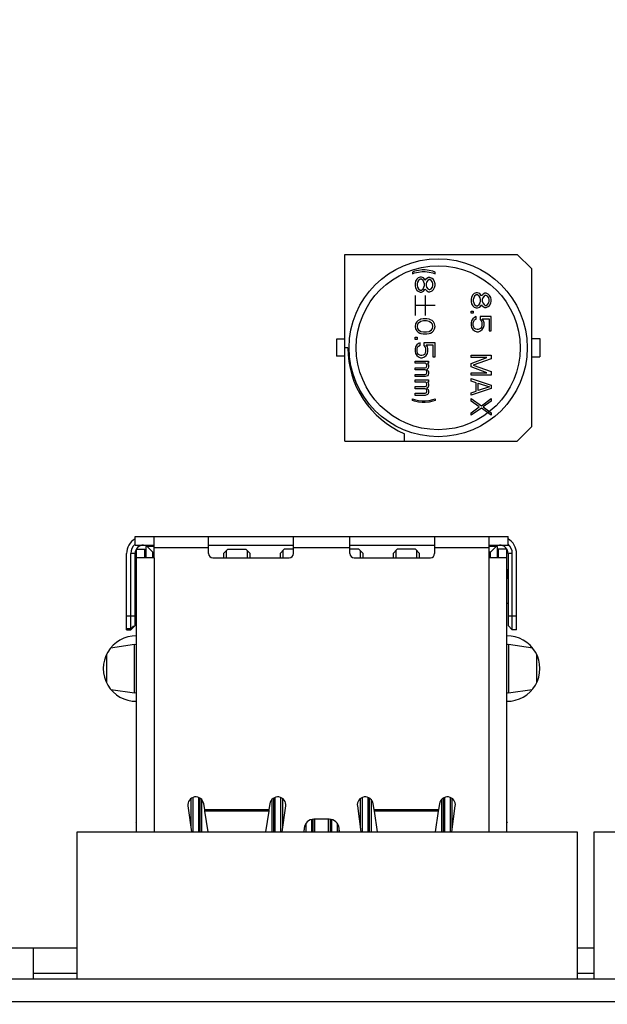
# Model space of a CAD drawing. Header units: millimetres. Extents: x 100 to 448, y 15 to 335.
# Tile 5 of 17: x 202 to 223, y 109 to 144. Entities that reach past the tile are written whole.
import ezdxf

# ---------------------------------------------------------------- set-up
doc = ezdxf.new("R2010")
doc.units = ezdxf.units.MM
doc.header["$LTSCALE"] = 16.335
doc.header["$PDMODE"] = 3
doc.header["$PDSIZE"] = 8
doc.layers.get('0').update_dxf_attribs({"linetype": 'CONTINUOUS'})
doc.layers.get('Defpoints').update_dxf_attribs({"linetype": 'CONTINUOUS'})
for name, color, linetype in [('00_COMPONENTS', 7, 'CONTINUOUS'), ('20_ALL_FEATURES', 7, 'CONTINUOUS'), ('51__DRAFT_DIMS', 7, 'CONTINUOUS')]:
    doc.layers.add(name, color=color, linetype=linetype)
doc.styles.get("Standard").update_dxf_attribs({"font": 'simfang.ttf'})
doc.dimstyles.new('DIMSTYLE_3', dxfattribs={"dimtxt": 3, "dimasz": 3, "dimexe": 2.5, "dimexo": 0.5, "dimgap": 0.75, "dimtad": 1, "dimdec": 1, "dimdsep": 46, "dimtxsty": 'STANDARD', "dimblk": '_FILLED', "dimblk1": '_FILLED', "dimblk2": '_FILLED', "dimcen": 0.09, "dimclrt": 3, "dimazin": 2, "dimtp": 0.5, "dimtm": 0.5, "dimtfac": 1, "dimtdec": 1, "dimtofl": 0, "dimtmove": 0, "dimatfit": 3, "dimldrblk": '_FILLED', "dimfxl": 1, "dimtolj": 1, "dimarcsym": 0})
doc.dimstyles.new('DIMSTYLE_7', dxfattribs={"dimtxt": 3, "dimasz": 3, "dimexe": 2.5, "dimexo": 0.5, "dimgap": 0.75, "dimtad": 1, "dimdec": 1, "dimdsep": 46, "dimtxsty": 'STANDARD', "dimblk": '_FILLED', "dimblk1": '_FILLED', "dimblk2": '_FILLED', "dimcen": 0.09, "dimclrt": 3, "dimazin": 2, "dimtp": 0.3, "dimtm": 0.3, "dimtfac": 1, "dimtdec": 1, "dimtofl": 0, "dimtmove": 0, "dimatfit": 3, "dimldrblk": '_FILLED', "dimfxl": 1, "dimtolj": 1, "dimarcsym": 0})
doc.dimstyles.new('DIMSTYLE_8', dxfattribs={"dimtxt": 3, "dimasz": 3, "dimexe": 2.5, "dimexo": 0.5, "dimgap": 0.75, "dimtad": 1, "dimdsep": 46, "dimtxsty": 'STANDARD', "dimblk": '_FILLED', "dimblk1": '_FILLED', "dimblk2": '_FILLED', "dimcen": 0.09, "dimclrt": 3, "dimazin": 2, "dimtp": 0.5, "dimtm": 0.5, "dimtfac": 1, "dimtofl": 0, "dimtmove": 0, "dimatfit": 3, "dimldrblk": '_FILLED', "dimfxl": 1, "dimtolj": 1, "dimarcsym": 0})

# ---------------------------------------------------------------- blocks, each defined once
blk = doc.blocks.new('_FILLED')
at = {"color": 0, "linetype": 'ByBlock'}
blk.add_solid([(0, 0), (-1, 0.167), (-1, -0.167)], dxfattribs=at)
blk = doc.blocks.new('*D4')
at = {"layer": '51__DRAFT_DIMS', "color": 0, "lineweight": -2}
for p, q in [((279.337, 279.114), (324.734, 279.114)), ((322.234, 276.114), (322.234, 101.04)), ((187.033, 98.04), (324.734, 98.04))]:
    blk.add_line(p, q, dxfattribs=at)
at = {"layer": 'Defpoints', "color": 0}
for p in [(278.837, 279.114), (186.533, 98.04), (322.234, 98.04)]:
    blk.add_point(p, dxfattribs=at)
at = {"layer": '51__DRAFT_DIMS', "color": 0, "linetype": 'ByBlock', "lineweight": -2, "xscale": 3, "yscale": 3, "zscale": 3}
for p, rotation in [((322.234, 279.114), 89.99999999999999), ((322.234, 98.04), 270)]:
    blk.add_blockref('_FILLED', p, dxfattribs=dict(at, rotation=rotation))
at = {"layer": '51__DRAFT_DIMS', "color": 3, "insert": (317.484, 188.566), "char_height": 3, "attachment_point": 2, "rotation": 90, "line_spacing_factor": 0.9}
blk.add_mtext('\\A1;\\A1;{\\fFZLanTingHei-R-GBK|b0|i0|c134|p2;\\H1.333333x;\\C256;181}', dxfattribs=at)
blk = doc.blocks.new('*D16')
at = {"layer": '51__DRAFT_DIMS', "color": 0, "lineweight": -2}
for p, q in [((291.888, 155.647), (291.888, 85.731)), ((187.28, 100.375), (187.28, 85.731)), ((190.28, 88.231), (288.888, 88.231))]:
    blk.add_line(p, q, dxfattribs=at)
at = {"layer": 'Defpoints', "color": 0}
for p in [(291.888, 156.147), (187.28, 100.875), (291.888, 88.231)]:
    blk.add_point(p, dxfattribs=at)
at = {"layer": '51__DRAFT_DIMS', "color": 0, "linetype": 'ByBlock', "lineweight": -2, "xscale": 3, "yscale": 3, "zscale": 3, "rotation": 180}
blk.add_blockref('_FILLED', (187.28, 88.231), dxfattribs=at)
at = {"layer": '51__DRAFT_DIMS', "color": 0, "linetype": 'ByBlock', "lineweight": -2, "xscale": 3, "yscale": 3, "zscale": 3}
blk.add_blockref('_FILLED', (291.888, 88.231), dxfattribs=at)
at = {"layer": '51__DRAFT_DIMS', "color": 3, "insert": (239.552, 92.981), "char_height": 3, "attachment_point": 2, "line_spacing_factor": 0.9}
blk.add_mtext('\\A1;\\A1;{\\fFZLanTingHei-R-GBK|b0|i0|c134|p2;\\C256;104.9}', dxfattribs=at)
blk = doc.blocks.new('*D17')
at = {"layer": '51__DRAFT_DIMS', "color": 0, "lineweight": -2}
for p, q in [((291.888, 155.647), (291.888, 78.326)), ((180.738, 120.571), (180.738, 78.326)), ((183.738, 80.826), (288.888, 80.826))]:
    blk.add_line(p, q, dxfattribs=at)
at = {"layer": 'Defpoints', "color": 0}
for p in [(291.888, 156.147), (180.738, 121.071), (291.888, 80.826)]:
    blk.add_point(p, dxfattribs=at)
at = {"layer": '51__DRAFT_DIMS', "color": 0, "linetype": 'ByBlock', "lineweight": -2, "xscale": 3, "yscale": 3, "zscale": 3, "rotation": 180}
blk.add_blockref('_FILLED', (180.738, 80.826), dxfattribs=at)
at = {"layer": '51__DRAFT_DIMS', "color": 0, "linetype": 'ByBlock', "lineweight": -2, "xscale": 3, "yscale": 3, "zscale": 3}
blk.add_blockref('_FILLED', (291.888, 80.826), dxfattribs=at)
at = {"layer": '51__DRAFT_DIMS', "color": 3, "insert": (236.389, 85.576), "char_height": 3, "attachment_point": 2, "line_spacing_factor": 0.9}
blk.add_mtext('\\A1;{\\fFZLanTingHei-R-GBK|b0|i0|c134|p2;\\C256;111.2}', dxfattribs=at)
blk = doc.blocks.new('*D18')
at = {"layer": '51__DRAFT_DIMS', "color": 0, "lineweight": -2}
for p, q in [((180.738, 120.571), (180.738, 70.734)), ((307.172, 110.071), (307.172, 70.734)), ((183.738, 73.234), (304.172, 73.234))]:
    blk.add_line(p, q, dxfattribs=at)
at = {"layer": 'Defpoints', "color": 0}
for p in [(180.738, 121.071), (307.172, 110.571), (307.172, 73.234)]:
    blk.add_point(p, dxfattribs=at)
at = {"layer": '51__DRAFT_DIMS', "color": 0, "linetype": 'ByBlock', "lineweight": -2, "xscale": 3, "yscale": 3, "zscale": 3, "rotation": 180}
blk.add_blockref('_FILLED', (180.738, 73.234), dxfattribs=at)
at = {"layer": '51__DRAFT_DIMS', "color": 0, "linetype": 'ByBlock', "lineweight": -2, "xscale": 3, "yscale": 3, "zscale": 3}
blk.add_blockref('_FILLED', (307.172, 73.234), dxfattribs=at)
at = {"layer": '51__DRAFT_DIMS', "color": 3, "insert": (243.967, 77.984), "char_height": 3, "attachment_point": 2, "line_spacing_factor": 0.9}
blk.add_mtext('\\A1;\\A1;{\\fFZLanTingHei-R-GBK|b0|i0|c134|p2;\\C256;126.3}', dxfattribs=at)

msp = doc.modelspace()

# ---------------------------------------------------------------- linework, layer by layer
at = {"layer": '00_COMPONENTS', "color": 0}
for p, q in [((213.414, 135.996), (219.514, 135.996)), ((213.414, 129.396), (213.414, 135.996)), ((220.014, 135.496), (219.514, 135.996)), ((215.879, 135.404), (215.803, 135.374)), ((215.803, 135.374), (215.803, 135.315)), ((215.803, 135.315), (215.879, 135.345)), ((216.015, 135.433), (215.879, 135.404)), ((215.879, 135.345), (216.015, 135.374)), ((216.075, 135.197), (216, 135.167)), ((216.151, 135.448), (216.015, 135.433)), ((216.015, 135.374), (216.151, 135.389)), ((216.12, 135.197), (216.075, 135.197)), ((216.196, 135.167), (216.12, 135.197)), ((216.256, 135.448), (216.151, 135.448)), ((216.151, 135.389), (216.256, 135.389)), ((216.392, 135.433), (216.256, 135.448)), ((216.256, 135.389), (216.392, 135.374)), ((216.377, 135.182), (216.317, 135.152)), ((216.423, 135.182), (216.377, 135.182)), ((216.528, 135.404), (216.392, 135.433)), ((216.392, 135.374), (216.528, 135.345)), ((216.498, 135.152), (216.423, 135.182)), ((216.604, 135.374), (216.528, 135.404)), ((216.528, 135.345), (216.604, 135.315)), ((216.604, 135.315), (216.604, 135.374)), ((220.014, 135.496), (220.014, 129.896)), ((215.909, 135.049), (215.894, 134.975)), ((215.894, 134.975), (215.894, 134.886)), ((215.894, 134.886), (215.909, 134.812)), ((215.954, 135.123), (215.909, 135.049)), ((216, 135.167), (215.954, 135.123)), ((215.984, 135.019), (215.969, 134.96)), ((215.969, 134.96), (215.969, 134.901)), ((215.969, 134.901), (215.984, 134.842)), ((216.015, 135.078), (215.984, 135.019)), ((215.984, 134.842), (216.015, 134.783)), ((216.075, 135.123), (216.015, 135.078)), ((216.12, 135.123), (216.075, 135.123)), ((216.181, 135.078), (216.12, 135.123)), ((216.211, 135.019), (216.181, 135.078)), ((216.181, 134.783), (216.211, 134.842)), ((216.241, 135.108), (216.196, 135.167)), ((216.226, 134.96), (216.211, 135.019)), ((216.211, 134.842), (216.226, 134.901)), ((216.226, 134.901), (216.226, 134.96)), ((216.256, 135.078), (216.241, 135.108)), ((216.271, 135.108), (216.256, 135.078)), ((216.317, 135.152), (216.271, 135.108)), ((216.302, 135.019), (216.287, 134.96)), ((216.287, 134.96), (216.287, 134.901)), ((216.287, 134.901), (216.302, 134.842)), ((216.347, 135.078), (216.302, 135.019)), ((216.302, 134.842), (216.347, 134.783)), ((216.392, 135.108), (216.347, 135.078)), ((216.423, 135.108), (216.392, 135.108)), ((216.468, 135.078), (216.423, 135.108)), ((216.513, 135.019), (216.468, 135.078)), ((216.468, 134.783), (216.513, 134.842)), ((216.543, 135.108), (216.498, 135.152)), ((216.528, 134.96), (216.513, 135.019)), ((216.513, 134.842), (216.528, 134.901)), ((216.528, 134.901), (216.528, 134.96)), ((216.589, 135.034), (216.543, 135.108)), ((216.604, 134.96), (216.589, 135.034)), ((216.589, 134.827), (216.604, 134.901)), ((216.604, 134.901), (216.604, 134.96)), ((215.894, 134.546), (215.894, 133.836)), ((215.909, 134.812), (215.954, 134.738)), ((215.954, 134.738), (216, 134.694)), ((216, 134.694), (216.075, 134.664)), ((216.015, 134.783), (216.075, 134.738)), ((216.075, 134.738), (216.12, 134.738)), ((216.075, 134.664), (216.12, 134.664)), ((216.12, 134.738), (216.181, 134.783)), ((216.12, 134.664), (216.196, 134.694)), ((216.196, 134.694), (216.241, 134.753)), ((216.241, 134.753), (216.256, 134.783)), ((216.249, 134.546), (216.249, 133.836)), ((216.256, 134.783), (216.271, 134.753)), ((216.271, 134.753), (216.317, 134.709)), ((216.317, 134.709), (216.377, 134.679)), ((216.347, 134.783), (216.392, 134.753)), ((216.377, 134.679), (216.423, 134.679)), ((216.392, 134.753), (216.423, 134.753)), ((216.423, 134.753), (216.468, 134.783)), ((216.423, 134.679), (216.498, 134.709)), ((216.498, 134.709), (216.543, 134.753)), ((216.543, 134.753), (216.589, 134.827)), ((217.897, 134.491), (217.882, 134.417)), ((217.943, 134.565), (217.897, 134.491)), ((217.988, 134.61), (217.943, 134.565)), ((218.003, 134.521), (217.973, 134.462)), ((218.064, 134.639), (217.988, 134.61)), ((218.064, 134.565), (218.003, 134.521)), ((218.109, 134.639), (218.064, 134.639)), ((218.109, 134.565), (218.064, 134.565)), ((218.185, 134.61), (218.109, 134.639)), ((218.169, 134.521), (218.109, 134.565)), ((218.2, 134.462), (218.169, 134.521)), ((218.23, 134.55), (218.185, 134.61)), ((218.245, 134.521), (218.23, 134.55)), ((218.26, 134.55), (218.245, 134.521)), ((218.305, 134.595), (218.26, 134.55)), ((218.336, 134.521), (218.29, 134.462)), ((218.366, 134.624), (218.305, 134.595)), ((218.381, 134.55), (218.336, 134.521)), ((218.411, 134.624), (218.366, 134.624)), ((218.411, 134.55), (218.381, 134.55)), ((218.487, 134.595), (218.411, 134.624)), ((218.456, 134.521), (218.411, 134.55)), ((218.502, 134.462), (218.456, 134.521)), ((218.532, 134.55), (218.487, 134.595)), ((218.577, 134.477), (218.532, 134.55)), ((216.604, 134.191), (215.894, 134.191)), ((217.882, 134.417), (217.882, 134.329)), ((217.882, 134.329), (217.897, 134.255)), ((217.897, 134.255), (217.943, 134.181)), ((217.943, 134.181), (217.988, 134.136)), ((217.973, 134.462), (217.958, 134.403)), ((217.958, 134.403), (217.958, 134.343)), ((217.958, 134.343), (217.973, 134.284)), ((217.973, 134.284), (218.003, 134.225)), ((217.988, 134.136), (218.064, 134.107)), ((218.003, 134.225), (218.064, 134.181)), ((218.064, 134.181), (218.109, 134.181)), ((218.109, 134.181), (218.169, 134.225)), ((218.109, 134.107), (218.185, 134.136)), ((218.169, 134.225), (218.2, 134.284)), ((218.185, 134.136), (218.23, 134.195)), ((218.215, 134.403), (218.2, 134.462)), ((218.2, 134.284), (218.215, 134.343)), ((218.215, 134.343), (218.215, 134.403)), ((218.23, 134.195), (218.245, 134.225)), ((218.245, 134.225), (218.26, 134.195)), ((218.26, 134.195), (218.305, 134.151)), ((218.29, 134.462), (218.275, 134.403)), ((218.275, 134.403), (218.275, 134.343)), ((218.275, 134.343), (218.29, 134.284)), ((218.29, 134.284), (218.336, 134.225)), ((218.305, 134.151), (218.366, 134.122)), ((218.336, 134.225), (218.381, 134.195)), ((218.381, 134.195), (218.411, 134.195)), ((218.411, 134.195), (218.456, 134.225)), ((218.411, 134.122), (218.487, 134.151)), ((218.456, 134.225), (218.502, 134.284)), ((218.487, 134.151), (218.532, 134.195)), ((218.517, 134.403), (218.502, 134.462)), ((218.502, 134.284), (218.517, 134.343)), ((218.517, 134.343), (218.517, 134.403)), ((218.532, 134.195), (218.577, 134.269)), ((218.592, 134.403), (218.577, 134.477)), ((218.577, 134.269), (218.592, 134.343)), ((218.592, 134.343), (218.592, 134.403)), ((217.882, 133.988), (217.958, 133.988)), ((217.882, 133.914), (217.882, 133.988)), ((217.958, 133.914), (217.882, 133.914)), ((217.958, 133.988), (217.958, 133.914)), ((218.064, 133.796), (218.003, 133.767)), ((218.064, 134.107), (218.109, 134.107)), ((218.064, 133.707), (218.064, 133.796)), ((218.592, 133.796), (218.2, 133.796)), ((218.2, 133.796), (218.2, 133.693)), ((218.366, 134.122), (218.411, 134.122)), ((218.592, 133.293), (218.592, 133.796)), ((215.909, 133.54), (215.894, 133.451)), ((215.894, 133.451), (215.909, 133.363)), ((215.954, 133.614), (215.909, 133.54)), ((216, 133.658), (215.954, 133.614)), ((215.984, 133.525), (215.969, 133.451)), ((215.969, 133.451), (215.984, 133.377)), ((216.015, 133.57), (215.984, 133.525)), ((216.06, 133.688), (216, 133.658)), ((216.105, 133.629), (216.015, 133.57)), ((216.105, 133.703), (216.06, 133.688)), ((216.181, 133.718), (216.105, 133.703)), ((216.196, 133.644), (216.105, 133.629)), ((216.317, 133.718), (216.181, 133.718)), ((216.302, 133.644), (216.196, 133.644)), ((216.392, 133.629), (216.302, 133.644)), ((216.392, 133.703), (216.317, 133.718)), ((216.438, 133.688), (216.392, 133.703)), ((216.483, 133.57), (216.392, 133.629)), ((216.498, 133.658), (216.438, 133.688)), ((216.513, 133.525), (216.483, 133.57)), ((216.543, 133.614), (216.498, 133.658)), ((216.528, 133.451), (216.513, 133.525)), ((216.513, 133.377), (216.528, 133.451)), ((216.589, 133.54), (216.543, 133.614)), ((216.604, 133.451), (216.589, 133.54)), ((216.589, 133.363), (216.604, 133.451)), ((217.897, 133.648), (217.882, 133.574)), ((217.882, 133.574), (217.882, 133.485)), ((217.882, 133.485), (217.897, 133.412)), ((217.943, 133.722), (217.897, 133.648)), ((218.003, 133.767), (217.943, 133.722)), ((217.958, 133.574), (217.973, 133.633)), ((217.958, 133.485), (217.958, 133.574)), ((217.973, 133.426), (217.958, 133.485)), ((217.973, 133.633), (218.003, 133.678)), ((218.003, 133.678), (218.064, 133.707)), ((218.2, 133.693), (218.245, 133.633)), ((218.245, 133.633), (218.26, 133.574)), ((218.26, 133.485), (218.245, 133.426)), ((218.26, 133.574), (218.26, 133.485)), ((218.275, 133.722), (218.517, 133.722)), ((218.32, 133.648), (218.275, 133.722)), ((218.336, 133.574), (218.32, 133.648)), ((218.32, 133.412), (218.336, 133.485)), ((218.336, 133.485), (218.336, 133.574)), ((218.517, 133.722), (218.517, 133.293)), ((215.909, 133.363), (215.954, 133.289)), ((215.954, 133.289), (216, 133.244)), ((215.984, 133.377), (216.015, 133.333)), ((216, 133.244), (216.06, 133.215)), ((216.015, 133.333), (216.105, 133.274)), ((216.06, 133.215), (216.105, 133.2)), ((216.105, 133.274), (216.196, 133.259)), ((216.105, 133.2), (216.181, 133.185)), ((216.181, 133.185), (216.317, 133.185)), ((216.196, 133.259), (216.302, 133.259)), ((216.302, 133.259), (216.392, 133.274)), ((216.317, 133.185), (216.392, 133.2)), ((216.392, 133.274), (216.483, 133.333)), ((216.392, 133.2), (216.438, 133.215)), ((216.438, 133.215), (216.498, 133.244)), ((216.483, 133.333), (216.513, 133.377)), ((216.498, 133.244), (216.543, 133.289)), ((216.543, 133.289), (216.589, 133.363)), ((217.897, 133.412), (217.943, 133.338)), ((217.943, 133.338), (218.003, 133.293)), ((218.003, 133.382), (217.973, 133.426)), ((218.049, 133.352), (218.003, 133.382)), ((218.003, 133.293), (218.079, 133.264)), ((218.094, 133.338), (218.049, 133.352)), ((218.079, 133.264), (218.139, 133.264)), ((218.124, 133.338), (218.094, 133.338)), ((218.169, 133.352), (218.124, 133.338)), ((218.139, 133.264), (218.215, 133.293)), ((218.215, 133.382), (218.169, 133.352)), ((218.245, 133.426), (218.215, 133.382)), ((218.215, 133.293), (218.275, 133.338)), ((218.275, 133.338), (218.32, 133.412)), ((218.517, 133.293), (218.592, 133.293)), ((213.414, 132.996), (213.114, 132.996)), ((213.114, 132.996), (213.114, 132.396)), ((215.894, 133.067), (215.969, 133.067)), ((215.894, 132.993), (215.894, 133.067)), ((215.969, 132.993), (215.894, 132.993)), ((215.954, 132.8), (215.909, 132.726)), ((216.015, 132.845), (215.954, 132.8)), ((215.969, 133.067), (215.969, 132.993)), ((215.984, 132.712), (216.015, 132.756)), ((216.075, 132.874), (216.015, 132.845)), ((216.015, 132.756), (216.075, 132.786)), ((216.075, 132.786), (216.075, 132.874)), ((216.604, 132.874), (216.211, 132.874)), ((216.211, 132.874), (216.211, 132.771)), ((216.211, 132.771), (216.256, 132.712)), ((216.287, 132.8), (216.528, 132.8)), ((216.332, 132.726), (216.287, 132.8)), ((216.528, 132.8), (216.528, 132.371)), ((216.604, 132.371), (216.604, 132.874)), ((220.014, 133.021), (220.314, 133.021)), ((220.314, 133.021), (220.314, 132.371)), ((213.414, 132.396), (213.114, 132.396)), ((213.514, 132.696), (213.414, 132.696)), ((215.909, 132.726), (215.894, 132.653)), ((215.894, 132.653), (215.894, 132.564)), ((215.894, 132.564), (215.909, 132.49)), ((215.909, 132.49), (215.954, 132.416)), ((215.954, 132.416), (216.015, 132.371)), ((215.969, 132.653), (215.984, 132.712)), ((215.969, 132.564), (215.969, 132.653)), ((215.984, 132.505), (215.969, 132.564)), ((216.015, 132.46), (215.984, 132.505)), ((216.06, 132.431), (216.015, 132.46)), ((216.105, 132.416), (216.06, 132.431)), ((216.135, 132.416), (216.105, 132.416)), ((216.181, 132.431), (216.135, 132.416)), ((216.226, 132.46), (216.181, 132.431)), ((216.256, 132.505), (216.226, 132.46)), ((216.226, 132.371), (216.287, 132.416)), ((216.256, 132.712), (216.271, 132.653)), ((216.271, 132.564), (216.256, 132.505)), ((216.271, 132.653), (216.271, 132.564)), ((216.287, 132.416), (216.332, 132.49)), ((216.347, 132.653), (216.332, 132.726)), ((216.332, 132.49), (216.347, 132.564)), ((216.347, 132.564), (216.347, 132.653)), ((217.882, 132.435), (218.592, 132.435)), ((217.882, 132.347), (217.882, 132.435)), ((218.592, 132.435), (218.592, 132.302)), ((215.894, 132.224), (216.377, 132.224)), ((215.894, 132.15), (215.894, 132.224)), ((216.271, 132.15), (215.894, 132.15)), ((216.015, 132.371), (216.09, 132.342)), ((216.09, 132.342), (216.151, 132.342)), ((216.151, 132.342), (216.226, 132.371)), ((216.302, 132.12), (216.271, 132.15)), ((216.317, 132.076), (216.302, 132.12)), ((216.302, 132.016), (216.317, 132.046)), ((216.317, 132.046), (216.317, 132.076)), ((216.377, 132.15), (216.332, 132.15)), ((216.332, 132.15), (216.362, 132.12)), ((216.362, 132.12), (216.377, 132.076)), ((216.377, 132.224), (216.377, 132.15)), ((216.377, 132.076), (216.377, 132.016)), ((216.528, 132.371), (216.604, 132.371)), ((218.441, 132.347), (217.882, 132.347)), ((217.882, 132.139), (218.441, 132.347)), ((217.882, 132.021), (217.882, 132.139)), ((218.592, 132.302), (217.958, 132.08)), ((217.958, 132.08), (218.592, 131.858)), ((220.014, 132.371), (220.314, 132.371)), ((215.894, 131.987), (216.256, 131.987)), ((215.894, 131.913), (215.894, 131.987)), ((216.256, 131.913), (215.894, 131.913)), ((215.894, 131.75), (216.256, 131.75)), ((215.894, 131.676), (215.894, 131.75)), ((216.256, 131.987), (216.287, 132.002)), ((216.287, 131.898), (216.256, 131.913)), ((216.256, 131.75), (216.287, 131.765)), ((216.332, 131.706), (216.256, 131.676)), ((216.287, 132.002), (216.302, 132.016)), ((216.302, 131.883), (216.287, 131.898)), ((216.287, 131.765), (216.302, 131.78)), ((216.317, 131.854), (216.302, 131.883)), ((216.302, 131.78), (216.317, 131.809)), ((216.362, 131.972), (216.317, 131.928)), ((216.317, 131.928), (216.362, 131.883)), ((216.317, 131.809), (216.317, 131.854)), ((216.362, 131.735), (216.332, 131.706)), ((216.377, 132.016), (216.362, 131.972)), ((216.362, 131.883), (216.377, 131.839)), ((216.377, 131.78), (216.362, 131.735)), ((216.377, 131.839), (216.377, 131.78)), ((218.441, 131.814), (217.882, 132.021)), ((217.882, 131.814), (218.441, 131.814)), ((217.882, 131.725), (217.882, 131.814)), ((218.592, 131.725), (217.882, 131.725)), ((218.592, 131.858), (218.592, 131.725)), ((216.256, 131.676), (215.894, 131.676)), ((215.894, 131.558), (216.377, 131.558)), ((215.894, 131.484), (215.894, 131.558)), ((216.271, 131.484), (215.894, 131.484)), ((216.302, 131.454), (216.271, 131.484)), ((216.287, 131.336), (216.302, 131.351)), ((216.317, 131.41), (216.302, 131.454)), ((216.302, 131.351), (216.317, 131.38)), ((216.317, 131.38), (216.317, 131.41)), ((216.377, 131.484), (216.332, 131.484)), ((216.332, 131.484), (216.362, 131.454)), ((216.362, 131.454), (216.377, 131.41)), ((216.377, 131.351), (216.362, 131.306)), ((216.377, 131.558), (216.377, 131.484)), ((216.377, 131.41), (216.377, 131.351)), ((217.882, 131.607), (218.592, 131.37)), ((217.882, 131.518), (217.882, 131.607)), ((218.064, 131.459), (217.882, 131.518)), ((218.064, 131.163), (218.064, 131.459)), ((218.124, 131.444), (218.532, 131.311)), ((218.124, 131.178), (218.124, 131.444)), ((218.592, 131.37), (218.592, 131.252)), ((215.894, 131.321), (216.256, 131.321)), ((215.894, 131.247), (215.894, 131.321)), ((216.256, 131.247), (215.894, 131.247)), ((215.894, 131.085), (216.256, 131.085)), ((215.894, 131.011), (215.894, 131.085)), ((216.256, 131.011), (215.894, 131.011)), ((216.256, 131.321), (216.287, 131.336)), ((216.287, 131.233), (216.256, 131.247)), ((216.256, 131.085), (216.287, 131.099)), ((216.332, 131.04), (216.256, 131.011)), ((216.302, 131.218), (216.287, 131.233)), ((216.287, 131.099), (216.302, 131.114)), ((216.317, 131.188), (216.302, 131.218)), ((216.302, 131.114), (216.317, 131.144)), ((216.362, 131.306), (216.317, 131.262)), ((216.317, 131.262), (216.362, 131.218)), ((216.317, 131.144), (216.317, 131.188)), ((216.362, 131.07), (216.332, 131.04)), ((216.362, 131.218), (216.377, 131.173)), ((216.377, 131.114), (216.362, 131.07)), ((216.377, 131.173), (216.377, 131.114)), ((218.592, 131.252), (217.882, 131.015)), ((217.882, 131.104), (218.064, 131.163)), ((217.882, 131.015), (217.882, 131.104)), ((218.532, 131.311), (218.124, 131.178)), ((215.803, 130.892), (215.879, 130.863)), ((215.803, 130.833), (215.803, 130.892)), ((215.879, 130.804), (215.803, 130.833)), ((215.879, 130.863), (216.015, 130.833)), ((216.015, 130.774), (215.879, 130.804)), ((216.015, 130.833), (216.151, 130.818)), ((216.151, 130.759), (216.015, 130.774)), ((216.151, 130.818), (216.256, 130.818)), ((216.256, 130.759), (216.151, 130.759)), ((216.256, 130.818), (216.392, 130.833)), ((216.392, 130.774), (216.256, 130.759)), ((216.392, 130.833), (216.528, 130.863)), ((216.528, 130.804), (216.392, 130.774)), ((216.528, 130.863), (216.604, 130.892)), ((216.604, 130.833), (216.528, 130.804)), ((216.604, 130.892), (216.604, 130.833)), ((217.882, 130.897), (218.245, 130.645)), ((217.882, 130.808), (217.882, 130.897)), ((218.169, 130.601), (217.882, 130.808)), ((218.245, 130.645), (218.592, 130.897)), ((218.592, 130.808), (218.305, 130.601)), ((218.592, 130.897), (218.592, 130.808)), ((217.882, 130.394), (218.169, 130.601)), ((218.245, 130.557), (217.882, 130.305)), ((217.882, 130.305), (217.882, 130.394)), ((218.592, 130.305), (218.245, 130.557)), ((218.305, 130.601), (218.592, 130.394)), ((218.592, 130.394), (218.592, 130.305)), ((215.518, 129.396), (215.518, 129.655)), ((219.514, 129.396), (220.014, 129.896)), ((213.414, 129.396), (219.514, 129.396)), ((205.988, 126.012), (219.188, 126.012)), ((205.988, 125.712), (205.988, 126.012)), ((206.658, 125.264), (206.658, 126.012)), ((208.588, 125.414), (208.588, 126.012)), ((211.588, 125.414), (211.588, 126.012)), ((213.588, 125.414), (213.588, 126.012)), ((216.588, 126.012), (216.588, 125.414)), ((218.518, 125.264), (218.518, 126.012)), ((219.188, 125.712), (219.188, 126.012)), ((205.988, 125.712), (206.658, 125.712)), ((206.038, 125.564), (206.338, 125.564)), ((206.038, 115.564), (206.038, 125.564)), ((206.338, 125.264), (206.338, 125.564)), ((206.658, 125.664), (206.363, 125.664)), ((206.363, 125.664), (206.363, 125.264)), ((206.413, 125.664), (206.613, 125.464)), ((206.613, 125.464), (206.658, 125.464)), ((206.613, 125.264), (206.613, 125.464)), ((208.588, 125.612), (206.658, 125.612)), ((208.588, 125.712), (211.588, 125.712)), ((209.118, 125.414), (209.268, 125.564)), ((209.213, 125.509), (209.213, 125.264)), ((209.268, 125.564), (209.908, 125.564)), ((209.908, 125.564), (210.058, 125.414)), ((209.963, 125.264), (209.963, 125.509)), ((211.118, 125.414), (211.268, 125.564)), ((211.213, 125.509), (211.213, 125.264)), ((211.588, 125.564), (211.268, 125.564)), ((213.588, 125.612), (211.588, 125.612)), ((213.588, 125.712), (216.588, 125.712)), ((213.908, 125.564), (213.588, 125.564)), ((214.058, 125.414), (213.908, 125.564)), ((213.963, 125.264), (213.963, 125.509)), ((215.118, 125.414), (215.268, 125.564)), ((215.213, 125.509), (215.213, 125.264)), ((215.908, 125.564), (215.268, 125.564)), ((216.058, 125.414), (215.908, 125.564)), ((215.963, 125.264), (215.963, 125.509)), ((218.518, 125.612), (216.588, 125.612)), ((218.518, 125.712), (219.188, 125.712)), ((218.813, 125.664), (218.518, 125.664)), ((218.563, 125.464), (218.518, 125.464)), ((218.563, 125.464), (218.763, 125.664)), ((218.563, 125.264), (218.563, 125.464)), ((218.813, 125.264), (218.813, 125.664)), ((219.138, 125.564), (218.838, 125.564)), ((218.838, 125.564), (218.838, 125.264)), ((219.138, 115.564), (219.138, 125.564)), ((205.688, 122.712), (205.688, 125.412)), ((205.988, 125.412), (205.838, 125.412)), ((205.838, 122.753), (205.838, 125.412)), ((205.988, 122.862), (205.988, 125.412)), ((206.658, 125.264), (206.038, 125.264)), ((206.658, 125.264), (206.658, 115.564)), ((208.738, 125.264), (211.438, 125.264)), ((209.118, 125.414), (209.118, 125.264)), ((210.058, 125.264), (210.058, 125.414)), ((211.118, 125.414), (211.118, 125.264)), ((213.738, 125.264), (216.438, 125.264)), ((214.058, 125.264), (214.058, 125.414)), ((215.118, 125.414), (215.118, 125.264)), ((216.058, 125.264), (216.058, 125.414)), ((219.138, 125.264), (218.518, 125.264)), ((218.518, 115.564), (218.518, 125.264)), ((219.338, 125.412), (219.188, 125.412)), ((219.188, 125.412), (219.188, 122.862)), ((219.338, 122.712), (219.338, 125.412)), ((219.488, 122.712), (219.488, 125.412)), ((205.988, 124.462), (206.038, 124.862)), ((219.138, 124.862), (219.188, 124.462)), ((205.988, 123.662), (206.038, 123.662)), ((219.138, 123.662), (219.188, 123.662)), ((205.688, 123.212), (205.988, 123.212)), ((219.188, 123.212), (219.488, 123.212)), ((205.838, 122.753), (205.688, 122.753)), ((205.688, 122.712), (205.838, 122.712)), ((205.988, 122.862), (205.838, 122.712)), ((205.919, 122.844), (205.97, 122.844)), ((219.338, 122.712), (219.188, 122.862)), ((219.488, 122.712), (219.338, 122.712)), ((205.968, 122.195), (205.113, 122.064)), ((205.968, 120.486), (205.968, 122.195)), ((220.061, 122.064), (219.207, 122.195)), ((219.207, 122.195), (219.207, 120.486)), ((204.973, 121.838), (204.973, 120.851)), ((220.202, 120.851), (220.202, 121.837)), ((205.129, 120.605), (205.968, 120.486)), ((219.207, 120.486), (220.046, 120.605)), ((207.963, 116.744), (207.963, 115.699)), ((208.038, 115.564), (208.038, 116.786)), ((208.238, 115.564), (208.238, 116.784)), ((208.288, 115.564), (208.288, 116.76)), ((208.338, 116.72), (208.338, 115.564)), ((210.838, 115.564), (210.838, 116.72)), ((210.888, 116.76), (210.888, 115.564)), ((210.938, 116.784), (210.938, 115.564)), ((211.138, 116.786), (211.138, 115.564)), ((211.213, 115.699), (211.213, 116.744)), ((213.963, 115.699), (213.963, 116.744)), ((214.038, 115.564), (214.038, 116.786)), ((214.238, 115.564), (214.238, 116.784)), ((214.288, 115.564), (214.288, 116.76)), ((214.338, 116.72), (214.338, 115.564)), ((216.838, 115.564), (216.838, 116.72)), ((216.888, 116.76), (216.888, 115.564)), ((216.938, 116.784), (216.938, 115.564)), ((217.138, 116.786), (217.138, 115.564)), ((217.213, 115.699), (217.213, 116.744)), ((207.855, 116.481), (207.981, 115.564)), ((208.45, 116.355), (208.417, 116.563)), ((210.758, 116.563), (210.726, 116.355)), ((211.194, 115.564), (211.32, 116.481)), ((213.855, 116.481), (213.981, 115.564)), ((214.45, 116.355), (214.417, 116.563)), ((216.758, 116.563), (216.726, 116.355)), ((217.194, 115.564), (217.32, 116.481)), ((208.45, 116.355), (210.726, 116.355)), ((208.456, 116.303), (208.45, 116.355)), ((210.719, 116.303), (208.456, 116.303)), ((208.572, 115.564), (208.456, 116.303)), ((210.719, 116.303), (210.603, 115.564)), ((210.726, 116.355), (210.719, 116.303)), ((214.45, 116.355), (216.726, 116.355)), ((214.456, 116.303), (214.45, 116.355)), ((216.719, 116.303), (214.456, 116.303)), ((214.572, 115.564), (214.456, 116.303)), ((216.719, 116.303), (216.603, 115.564)), ((216.726, 116.355), (216.719, 116.303)), ((206.022, 115.902), (206.038, 115.919)), ((206.022, 115.902), (206.038, 115.889)), ((211.967, 115.693), (211.956, 115.564)), ((212.038, 115.564), (212.038, 115.876)), ((212.238, 115.564), (212.238, 116.005)), ((212.288, 115.564), (212.288, 116.014)), ((212.859, 116.014), (212.316, 116.014)), ((212.338, 116.014), (212.338, 115.564)), ((212.838, 115.564), (212.838, 116.014)), ((212.888, 116.014), (212.888, 115.564)), ((212.938, 116.005), (212.938, 115.564)), ((213.138, 115.876), (213.138, 115.564)), ((213.219, 115.564), (213.208, 115.693)), ((219.138, 115.918), (219.152, 115.902)), ((219.138, 115.889), (219.152, 115.902)), ((203.938, 115.564), (221.638, 115.564)), ((203.938, 110.364), (203.938, 115.564)), ((211.963, 115.637), (211.963, 115.564)), ((213.213, 115.564), (213.213, 115.637)), ((221.638, 115.564), (221.638, 110.364)), ((222.237, 115.564), (239.937, 115.564)), ((222.237, 110.364), (222.237, 115.564)), ((181.437, 111.464), (203.938, 111.464)), ((221.638, 111.464), (222.237, 111.464))]:
    msp.add_line(p, q, dxfattribs=at)
for radius in [3.15, 2.9]:
    msp.add_circle((216.714, 132.696), radius, dxfattribs=at)
for centre, radius, start, end in [((216.823, 132.696), 3.309, 180, 246.7809), ((206.288, 125.412), 0.6, 120.0347, 180), ((218.888, 125.412), 0.6, 0, 59.9671), ((206.288, 125.412), 0.45, 131.8667, 180), ((206.288, 125.412), 0.3, 90, 180), ((218.888, 125.412), 0.3, 0, 90), ((218.888, 125.412), 0.45, 0, 48.1333), ((208.738, 125.414), 0.15, 180, 270), ((211.438, 125.414), 0.15, 270, 0), ((213.738, 125.414), 0.15, 180, 270), ((216.438, 125.414), 0.15, 270, 0), ((201.589, 126.656), 5.77, 317.4303, 318.6448), ((206.017, 121.344), 1.156, 89.0034, 270.9966), ((219.157, 121.344), 1.156, 269.0167, 90.9833), ((208.136, 116.519), 0.284, 8.891, 187.8414), ((211.039, 116.519), 0.284, 352.1586, 171.109), ((214.136, 116.519), 0.284, 8.891, 187.8414), ((217.039, 116.519), 0.284, 352.1586, 171.109), ((212.316, 115.664), 0.35, 90, 175.2635), ((212.859, 115.664), 0.35, 4.7365, 90)]:
    msp.add_arc(centre, radius, start, end, dxfattribs=at)
for centre, ratio, start_param, end_param in [((205.738, 122.219), 0.12697, -0.69402, 0), ((219.438, 122.219), 0.12697, -3.141593, -2.447572), ((205.738, 120.463), 0.118604, 0, 0.69402), ((219.438, 120.463), 0.118604, 2.447572, 3.141593)]:
    msp.add_ellipse(centre, major_axis=(0.3, 0), ratio=ratio, start_param=start_param, end_param=end_param, dxfattribs=at)
at = {"layer": '20_ALL_FEATURES', "color": 0}
for p, q in [((202.387, 110.364), (202.387, 111.464)), ((202.387, 110.564), (203.938, 110.564)), ((221.638, 110.564), (222.237, 110.564)), ((187.427, 110.364), (302.142, 110.364)), ((187.427, 109.564), (302.142, 109.564))]:
    msp.add_line(p, q, dxfattribs=at)

# ---------------------------------------------------------------- dimensions: what is measured, and where the dimension line sits
at = {"layer": '51__DRAFT_DIMS', "color": 0}
dim = msp.add_linear_dim(base=(322.234, 98.04), p1=(278.837, 279.114), p2=(186.533, 98.04), angle=270, text='\\A1;{\\fFZLanTingHei-R-GBK|b0|i0|c134|p2;\\H1.333333x;\\C256;181}', dimstyle='DIMSTYLE_3', override={"dimtxsty": 'STANDARD'}, dxfattribs=at)
dim.commit()
dim.dimension.update_dxf_attribs({"geometry": '*D4', "text_midpoint": (322.234, 188.566), "dimtype": 160})
at = {"layer": '51__DRAFT_DIMS'}
for base, p1, p2, text, dimstyle, picture, middle in [((291.888, 80.826), (180.738, 121.071), (291.888, 156.147), '{\\fFZLanTingHei-R-GBK|b0|i0|c134|p2;\\C256;111.2}', 'DIMSTYLE_7', '*D17', (236.389, 80.826)), ((291.888, 88.231), (187.28, 100.875), (291.888, 156.147), '\\A1;{\\fFZLanTingHei-R-GBK|b0|i0|c134|p2;\\C256;104.9}', 'DIMSTYLE_7', '*D16', (239.552, 88.231)), ((307.172, 73.234), (180.738, 121.071), (307.172, 110.571), '\\A1;{\\fFZLanTingHei-R-GBK|b0|i0|c134|p2;\\C256;126.3}', 'DIMSTYLE_8', '*D18', (243.967, 73.234))]:
    dim = msp.add_linear_dim(base=base, p1=p1, p2=p2, text=text, dimstyle=dimstyle, override={"dimtxsty": 'STANDARD'}, dxfattribs=at)
    dim.commit()
    dim.dimension.update_dxf_attribs({"geometry": picture, "text_midpoint": middle, "dimtype": 160})

doc.saveas('drawing.dxf')
